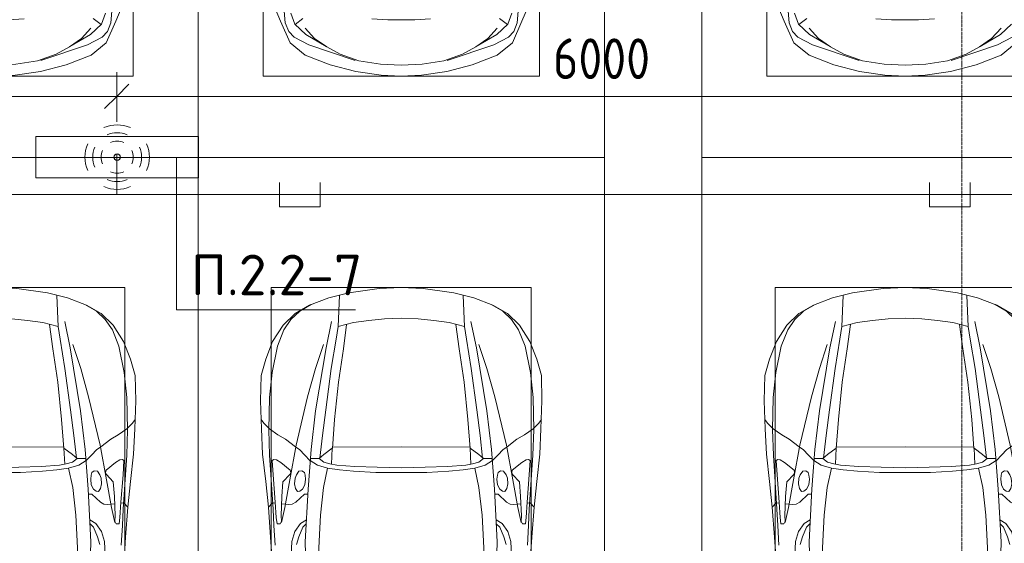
# Model space of a CAD drawing. Header units: millimetres. Extents: x -32229 to 288056, y -13689 to 125138.
# Tile 110 of 193: x -663 to 5396, y 101976 to 105197. Entities that reach past the tile are written whole.
import ezdxf

# ---------------------------------------------------------------- set-up
doc = ezdxf.new("R2010")
doc.units = ezdxf.units.MM
doc.linetypes.add('ADSK_Линия сетки', pattern=[25, 20, -2.5, 0, -2.5])
for name, color, linetype, lineweight in [('A-ANNO-DIMS', 7, 'Continuous', 9), ('A-ANNO-DIMS-200', 7, 'Continuous', 9), ('A-ANNO-NOTE', 7, 'Continuous', 18), ('A-DETL-GENF', 7, 'Continuous', 18), ('A-DETL-THIN', 7, 'Continuous', 9), ('C-PRKG', 7, 'Continuous', 18), ('G-ANNO-TEXT', 7, 'Continuous', 9), ('S-GRID', 7, 'Continuous', 9)]:
    doc.layers.add(name, color=color, linetype=linetype, lineweight=lineweight)
doc.layers.add('A-DETL', color=7, linetype='Continuous', lineweight=9, true_color=0x00a600)
doc.styles.add('GOST Common_3', font='GOST_Common.ttf', dxfattribs={"width": 0.9, "height": 250})
doc.styles.add('ISOCPEUR', font='isocpeur.ttf', dxfattribs={"height": 250})
doc.dimstyles.new('ГОСТ_2_5_мм2', dxfattribs={"dimscale": 304.8, "dimtxt": 251.428749, "dimasz": 0.492126, "dimexe": 0.492126, "dimexo": 0.656168, "dimgap": 0.098425, "dimtad": 1, "dimdec": 0, "dimdsep": 46, "dimtxsty": 'GOST Common_3', "dimblk1": 'OBLIQUE', "dimblk2": 'OBLIQUE', "dimsah": 1, "dimcen": 0.09, "dimazin": 2, "dimtfac": 1, "dimtdec": 4, "dimtix": 1, "dimtmove": 0, "dimatfit": 3, "dimfxl": 1, "dimtvp": 1, "dimtolj": 1, "dimtzin": 0, "dimarcsym": 2})

# ---------------------------------------------------------------- blocks, each defined once
blk = doc.blocks.new('АР_Машиноместо - 5300x2500_С-V40--02 ЭО')
at = {"layer": 'A-DETL-GENF', "color": 253, "lineweight": 13, "true_color": 0xaaaaaa}
for p, q in [((1126.4, 4794.1), (970.2, 4771.8)), ((1250, 4800), (1126.4, 4794.1)), ((1250, 4800), (1373.6, 4794.1)), ((1373.6, 4794.1), (1529.8, 4771.8)), ((812.7, 4729.4), (659.1, 4669.9)), ((970.2, 4771.8), (812.7, 4729.4)), ((1122.2, 4726.4), (988.2, 4706.7)), ((1250, 4731.7), (1122.2, 4726.4)), ((1250, 4731.7), (1377.8, 4726.4)), ((1377.8, 4726.4), (1511.8, 4706.7)), ((1529.8, 4771.8), (1687.3, 4729.4)), ((1687.3, 4729.4), (1840.9, 4669.9)), ((659.1, 4669.9), (565.9, 4595.1)), ((680.7, 4606.5), (967, 4703.6)), ((988.2, 4706.7), (873.9, 4665.1)), ((1511.8, 4706.7), (1626.1, 4665.1)), ((1819.3, 4606.5), (1533, 4703.6)), ((1840.9, 4669.9), (1934.1, 4595.1)), ((590.7, 4560.1), (680.7, 4606.5)), ((788.5, 4617.7), (661.8, 4543.1)), ((791.3, 4619.7), (717.1, 4568.9)), ((873.9, 4665.1), (791.3, 4619.7)), ((1626.1, 4665.1), (1708.7, 4619.7)), ((1708.7, 4619.7), (1782.9, 4568.9)), ((1711.5, 4617.7), (1838.2, 4543.1)), ((1909.3, 4560.1), (1819.3, 4606.5)), ((565.9, 4595.1), (507.1, 4462.6)), ((557.5, 4525.7), (590.7, 4560.1)), ((717.1, 4568.9), (659.6, 4505.3)), ((1782.9, 4568.9), (1840.4, 4505.3)), ((1942.5, 4525.7), (1909.3, 4560.1)), ((1934.1, 4595.1), (1992.9, 4462.6)), ((536.4, 4471.4), (557.5, 4525.7)), ((661.8, 4543.1), (594.6, 4479.3)), ((1838.2, 4543.1), (1905.4, 4479.3)), ((1963.6, 4471.4), (1942.5, 4525.7)), ((507.1, 4462.6), (419.6, 4254.2)), ((528.4, 4374.7), (536.4, 4471.4)), ((594.6, 4479.3), (569.5, 4413.1)), ((645, 4445.5), (597.3, 4481.4)), ((1069.6, 4447.3), (1167.1, 4453.2)), ((1167.1, 4453.2), (1250, 4453.9)), ((1332.9, 4453.2), (1250, 4453.9)), ((1430.4, 4447.3), (1332.9, 4453.2)), ((1855, 4445.5), (1902.7, 4481.4)), ((1905.4, 4479.3), (1930.5, 4413.1)), ((1971.6, 4374.7), (1963.6, 4471.4)), ((1992.9, 4462.6), (2080.4, 4254.2))]:
    blk.add_line(p, q, dxfattribs=at)
at = {"layer": 'C-PRKG', "color": 253, "lineweight": 13, "true_color": 0xaaaaaa}
for p, q in [((2500, 5300), (0, 5300)), ((0, 0), (0, 5300)), ((2500, 0), (2500, 5300)), ((400, 4800), (2100, 4800)), ((400, 500), (400, 4800)), ((2100, 500), (2100, 4800))]:
    blk.add_line(p, q, dxfattribs=at)
blk = doc.blocks.new('АР_Машиноместо - 5300x2500_С-V39--02 ЭО')
at = {"layer": 'A-DETL-GENF', "color": 253, "lineweight": 13, "true_color": 0xaaaaaa}
for p, q in [((507.1, -4462.6), (419.6, -4254.2)), ((528.4, -4374.7), (536.4, -4471.4)), ((594.6, -4479.3), (569.5, -4413.1)), ((565.9, -4595.1), (507.1, -4462.6)), ((536.4, -4471.4), (557.5, -4525.7)), ((661.8, -4543.1), (594.6, -4479.3)), ((645, -4445.5), (597.3, -4481.4)), ((1069.6, -4447.3), (1167.1, -4453.2)), ((1167.1, -4453.2), (1250, -4453.9)), ((1332.9, -4453.2), (1250, -4453.9)), ((1430.4, -4447.3), (1332.9, -4453.2)), ((1838.2, -4543.1), (1905.4, -4479.3)), ((557.5, -4525.7), (590.7, -4560.1)), ((717.1, -4568.9), (659.6, -4505.3)), ((788.5, -4617.7), (661.8, -4543.1)), ((1711.5, -4617.7), (1838.2, -4543.1)), ((1782.9, -4568.9), (1840.4, -4505.3)), ((659.1, -4669.9), (565.9, -4595.1)), ((590.7, -4560.1), (680.7, -4606.5)), ((791.3, -4619.7), (717.1, -4568.9)), ((1708.7, -4619.7), (1782.9, -4568.9)), ((1909.3, -4560.1), (1819.3, -4606.5)), ((1840.9, -4669.9), (1934.1, -4595.1)), ((680.7, -4606.5), (967, -4703.6)), ((873.9, -4665.1), (791.3, -4619.7)), ((988.2, -4706.7), (873.9, -4665.1)), ((1511.8, -4706.7), (1626.1, -4665.1)), ((1819.3, -4606.5), (1533, -4703.6)), ((1626.1, -4665.1), (1708.7, -4619.7)), ((812.7, -4729.4), (659.1, -4669.9)), ((1122.2, -4726.4), (988.2, -4706.7)), ((1377.8, -4726.4), (1511.8, -4706.7)), ((1687.3, -4729.4), (1840.9, -4669.9)), ((970.2, -4771.8), (812.7, -4729.4)), ((1126.4, -4794.1), (970.2, -4771.8)), ((1250, -4731.7), (1122.2, -4726.4)), ((1250, -4731.7), (1377.8, -4726.4)), ((1373.6, -4794.1), (1529.8, -4771.8)), ((1529.8, -4771.8), (1687.3, -4729.4)), ((1250, -4800), (1126.4, -4794.1)), ((1250, -4800), (1373.6, -4794.1))]:
    blk.add_line(p, q, dxfattribs=at)
at = {"layer": 'C-PRKG', "color": 253, "lineweight": 13, "true_color": 0xaaaaaa}
for p, q in [((0, 0), (0, -5300)), ((400, -500), (400, -4800)), ((400, -4800), (2100, -4800)), ((2500, -5300), (0, -5300))]:
    blk.add_line(p, q, dxfattribs=at)
blk = doc.blocks.new('АР_Машиноместо - 4900x2400_М__5300х2500_-2211001--02 ЭО')
at = {"layer": 'A-DETL-GENF', "color": 253, "lineweight": 13, "true_color": 0xaaaaaa}
for p, q in [((667.8, -2638.3), (659.3, -2936)), ((1832.2, -2638.3), (1840.7, -2936)), ((446, -2964.8), (456.1, -2818.3)), ((2054, -2964.8), (2043.9, -2818.3)), ((432.8, -3149.3), (446, -2964.8)), ((618.7, -2966.7), (604.4, -2919.4)), ((643.6, -3024.6), (618.7, -2966.7)), ((659.3, -2936), (676.4, -3260.1)), ((1840.7, -2936), (1823.6, -3260.1)), ((1856.4, -3024.6), (1881.3, -2966.7)), ((1881.3, -2966.7), (1895.6, -2919.4)), ((2067.2, -3149.3), (2054, -2964.8)), ((665.1, -3046.1), (643.6, -3024.6)), ((1834.9, -3046.1), (1856.4, -3024.6)), ((480.8, -3085), (474.8, -3179.9)), ((485.6, -3046.1), (480.8, -3085)), ((504.5, -3046.6), (485.6, -3046.1)), ((512.2, -3061.4), (504.5, -3046.6)), ((510.9, -3094.6), (512.2, -3061.4)), ((1987.8, -3061.4), (1995.5, -3046.6)), ((1989.1, -3094.6), (1987.8, -3061.4)), ((1995.5, -3046.6), (2014.4, -3046.1)), ((2014.4, -3046.1), (2019.2, -3085)), ((2019.2, -3085), (2025.2, -3179.9)), ((415.7, -3305.9), (432.8, -3149.3)), ((456.9, -3174.2), (432.9, -3148.3)), ((515.3, -3213.7), (510.9, -3094.6)), ((1984.7, -3213.7), (1989.1, -3094.6)), ((2043.1, -3174.2), (2067.1, -3148.3)), ((2084.3, -3305.9), (2067.1, -3148.3)), ((475.2, -3173.5), (456.9, -3174.2)), ((474.8, -3179.9), (462.2, -3347.3)), ((558.4, -3165.4), (513.6, -3168)), ((579.5, -3167.7), (558.4, -3165.4)), ((601.7, -3179.4), (579.5, -3167.7)), ((654.5, -3228.1), (601.7, -3179.4)), ((1845.5, -3228.1), (1898.3, -3179.4)), ((1898.3, -3179.4), (1920.5, -3167.7)), ((1920.5, -3167.7), (1941.6, -3165.4)), ((1941.6, -3165.4), (1986.4, -3168)), ((2024.8, -3173.5), (2043.1, -3174.2)), ((2025.2, -3179.9), (2037.8, -3347.3)), ((522.2, -3303.2), (515.3, -3213.7)), ((599.8, -3262.3), (593.6, -3292.5)), ((612.1, -3245.7), (599.8, -3262.3)), ((626.8, -3246.1), (612.1, -3245.7)), ((643.2, -3259.9), (626.8, -3246.1)), ((657.2, -3286.3), (643.2, -3259.9)), ((674.6, -3227.6), (654.5, -3228.1)), ((676.4, -3260.1), (695.7, -3502.8)), ((1823.6, -3260.1), (1804.3, -3502.8)), ((1825.4, -3227.6), (1845.5, -3228.1)), ((1842.8, -3286.3), (1856.8, -3259.9)), ((1856.8, -3259.9), (1873.2, -3246.1)), ((1873.2, -3246.1), (1887.9, -3245.7)), ((1887.9, -3245.7), (1900.2, -3262.3)), ((1900.2, -3262.3), (1906.4, -3292.5)), ((1977.8, -3303.2), (1984.7, -3213.7)), ((397.1, -3474.2), (415.7, -3305.9)), ((564.6, -3349.7), (522.2, -3303.2)), ((593.6, -3292.5), (597.1, -3327.4)), ((597.1, -3327.4), (605.2, -3346.8)), ((661.1, -3321.2), (657.2, -3286.3)), ((658.7, -3344.5), (661.1, -3321.2)), ((1838.9, -3321.2), (1842.8, -3286.3)), ((1841.3, -3344.5), (1838.9, -3321.2)), ((1902.9, -3327.4), (1894.8, -3346.8)), ((1906.4, -3292.5), (1902.9, -3327.4)), ((1935.4, -3349.7), (1977.8, -3303.2)), ((2102.9, -3474.2), (2084.3, -3305.9)), ((462.2, -3347.3), (456.6, -3434.5)), ((508, -3422.8), (566.8, -3375.1)), ((569.7, -3360.7), (564.6, -3349.7)), ((566.8, -3375.1), (569.7, -3360.7)), ((605.2, -3346.8), (620, -3369.3)), ((620, -3369.3), (638.7, -3372.5)), ((638.7, -3372.5), (654.1, -3360.7)), ((654.1, -3360.7), (658.7, -3344.5)), ((1250, -3391.3), (1102.5, -3394.3)), ((1250, -3391.3), (1397.5, -3394.3)), ((1845.9, -3360.7), (1841.3, -3344.5)), ((1861.3, -3372.5), (1845.9, -3360.7)), ((1880, -3369.3), (1861.3, -3372.5)), ((1894.8, -3346.8), (1880, -3369.3)), ((1930.3, -3360.7), (1935.4, -3349.7)), ((1933.2, -3375.1), (1930.3, -3360.7)), ((1992, -3422.8), (1933.2, -3375.1)), ((2037.8, -3347.3), (2043.4, -3434.5)), ((456.6, -3434.5), (466.2, -3441.1)), ((466.2, -3441.1), (481.5, -3439.1)), ((481.5, -3439.1), (508, -3422.8)), ((690.2, -3433.7), (654.7, -3470.4)), ((744.1, -3447.2), (691.3, -3447.2)), ((773, -3424.2), (744.1, -3447.2)), ((744.3, -3447), (773.2, -3472.4)), ((811.1, -3414.8), (773, -3424.2)), ((853.3, -3407.2), (811.1, -3414.8)), ((825.6, -3512.1), (821, -3413)), ((965.3, -3397.8), (853.3, -3407.2)), ((1102.5, -3394.3), (965.3, -3397.8)), ((1397.5, -3394.3), (1534.7, -3397.8)), ((1534.7, -3397.8), (1646.7, -3407.2)), ((1646.7, -3407.2), (1688.9, -3414.8)), ((1674.4, -3512.1), (1679, -3413)), ((1688.9, -3414.8), (1727, -3424.2)), ((1755.7, -3447), (1726.8, -3472.4)), ((1727, -3424.2), (1755.7, -3447)), ((1755.7, -3447.2), (1808.7, -3447.2)), ((1809.8, -3433.7), (1845.3, -3470.4)), ((2018.5, -3439.1), (1992, -3422.8)), ((2033.8, -3441.1), (2018.5, -3439.1)), ((2043.4, -3434.5), (2033.8, -3441.1)), ((390.2, -3630), (397.1, -3474.2)), ((624.9, -3501.2), (598.3, -3518.6)), ((654.7, -3470.4), (624.9, -3501.2)), ((773.2, -3472.4), (825.6, -3512.1)), ((840.1, -3687.8), (826.6, -3509.6)), ((1659.9, -3687.8), (1673.4, -3509.6)), ((1726.8, -3472.4), (1674.4, -3512.1)), ((1845.3, -3470.4), (1875.1, -3501.2)), ((1875.1, -3501.2), (1901.7, -3518.6)), ((2109.8, -3630), (2102.9, -3474.2)), ((537.9, -3567), (491.4, -3594.2)), ((598.3, -3518.6), (537.9, -3567)), ((1250, -3520.1), (827.2, -3517.2)), ((1250, -3520.1), (1672.8, -3517.2)), ((1901.7, -3518.6), (1962.1, -3567)), ((1962.1, -3567), (2008.6, -3594.2)), ((384, -3802.9), (390.2, -3630)), ((438.6, -3629.8), (403.8, -3665.5)), ((491.4, -3594.2), (438.6, -3629.8)), ((2008.6, -3594.2), (2061.4, -3629.8)), ((2061.4, -3629.8), (2096.2, -3665.5)), ((2116, -3802.9), (2109.8, -3630)), ((403.8, -3665.5), (388.1, -3688.4)), ((863.9, -3917.5), (840.1, -3687.8)), ((1636.1, -3917.5), (1659.9, -3687.8)), ((2096.2, -3665.5), (2111.9, -3688.4)), ((387.4, -3958.4), (384, -3802.9)), ((2112.6, -3958.4), (2116, -3802.9)), ((893.6, -4121.6), (863.9, -3917.5)), ((1606.4, -4121.6), (1636.1, -3917.5)), ((416.4, -4059.2), (387.4, -3958.4)), ((2083.6, -4059.2), (2112.6, -3958.4)), ((458.6, -4167), (416.4, -4059.2)), ((2041.4, -4167), (2083.6, -4059.2)), ((522.5, -4267.9), (458.6, -4167)), ((914, -4272.5), (893.6, -4121.6)), ((1586, -4272.5), (1606.4, -4121.6)), ((1977.5, -4267.9), (2041.4, -4167)), ((596.3, -4340.6), (522.5, -4267.9)), ((955.5, -4283.9), (861, -4259.4)), ((861.2, -4260.3), (869.3, -4451.1)), ((1050.4, -4297.3), (955.5, -4283.9)), ((1146, -4306.7), (1050.4, -4297.3)), ((1354, -4306.7), (1449.6, -4297.3)), ((1449.6, -4297.3), (1544.5, -4283.9)), ((1544.5, -4283.9), (1639, -4259.4)), ((1638.8, -4260.3), (1630.7, -4451.1)), ((1903.7, -4340.6), (1977.5, -4267.9)), ((686, -4391.6), (596.3, -4340.6)), ((1250, -4312), (1146, -4306.7)), ((1250, -4312), (1354, -4306.7)), ((1814, -4391.6), (1903.7, -4340.6)), ((804.4, -4436.7), (686, -4391.6)), ((1695.6, -4436.7), (1814, -4391.6)), ((927, -4466.6), (804.4, -4436.7)), ((1114.6, -4493), (927, -4466.6)), ((1385.4, -4493), (1573, -4466.6)), ((1573, -4466.6), (1695.6, -4436.7)), ((1250, -4500), (1114.6, -4493)), ((1250, -4500), (1385.4, -4493))]:
    blk.add_line(p, q, dxfattribs=at)
at = {"layer": 'A-DETL-GENF', "color": 254, "lineweight": 13, "true_color": 0xd4d4d4}
for p, q in [((737.8, -2818.3), (752.8, -3099)), ((1762.2, -2818.3), (1747.2, -3099)), ((571.6, -2853.3), (575.7, -2937.4)), ((1928.4, -2853.3), (1924.3, -2937.4)), ((466.3, -3036.3), (473.9, -2913.7)), ((575.7, -2937.4), (595.2, -2997.9)), ((1924.3, -2937.4), (1904.8, -2997.9)), ((2033.7, -3036.3), (2026.1, -2913.7)), ((595.2, -2997.9), (629, -3048.1)), ((1904.8, -2997.9), (1871, -3048.1)), ((462, -3136.6), (466.3, -3036.3)), ((512.5, -3053.2), (532.7, -3145.9)), ((629, -3048.1), (666.7, -3069.7)), ((1871, -3048.1), (1833.3, -3069.7)), ((1987.5, -3053.2), (1967.3, -3145.9)), ((2038, -3136.6), (2033.7, -3036.3)), ((439.5, -3468.5), (462, -3136.6)), ((532.7, -3145.9), (564, -3316.2)), ((752.8, -3099), (771.7, -3268.5)), ((1747.2, -3099), (1728.3, -3268.5)), ((1967.3, -3145.9), (1936, -3316.2)), ((2060.5, -3468.5), (2038, -3136.6)), ((771.7, -3268.5), (797.1, -3388.2)), ((1728.3, -3268.5), (1702.9, -3388.2)), ((564, -3316.2), (602.3, -3530.2)), ((1936, -3316.2), (1897.7, -3530.2)), ((797.1, -3388.2), (734.6, -3405.8)), ((870, -3377.1), (797.1, -3388.2)), ((957.1, -3368.9), (870, -3377.1)), ((1093.5, -3360.7), (957.1, -3368.9)), ((1250, -3360.7), (1093.5, -3360.7)), ((1250, -3360.7), (1406.5, -3360.7)), ((1406.5, -3360.7), (1542.9, -3368.9)), ((1542.9, -3368.9), (1630, -3377.1)), ((1630, -3377.1), (1702.9, -3388.2)), ((1702.9, -3388.2), (1765.4, -3405.8)), ((734.6, -3405.8), (688.5, -3435.5)), ((749.1, -3450.8), (765.5, -3589.1)), ((1750.9, -3450.8), (1734.5, -3589.1)), ((1765.4, -3405.8), (1811.5, -3435.5)), ((434.2, -3623.7), (439.5, -3468.5)), ((695.7, -3502.8), (723.2, -3741.5)), ((1804.3, -3502.8), (1776.8, -3741.5)), ((2065.8, -3623.7), (2060.5, -3468.5)), ((602.3, -3530.2), (673.6, -3827.1)), ((1897.7, -3530.2), (1826.4, -3827.1)), ((438.6, -3823.4), (434.2, -3623.7)), ((765.5, -3589.1), (785.7, -3746.6)), ((1734.5, -3589.1), (1714.3, -3746.6)), ((2061.4, -3823.4), (2065.8, -3623.7)), ((723.2, -3741.5), (786.9, -4128.3)), ((785.7, -3746.6), (819.4, -4000.8)), ((1714.3, -3746.6), (1680.6, -4000.8)), ((1776.8, -3741.5), (1713.1, -4128.3)), ((454.7, -3976.8), (438.6, -3823.4)), ((673.6, -3827.1), (722.7, -4001.8)), ((1826.4, -3827.1), (1777.3, -4001.8)), ((2045.3, -3976.8), (2061.4, -3823.4)), ((488.6, -4138.1), (454.7, -3976.8)), ((2011.4, -4138.1), (2045.3, -3976.8)), ((722.7, -4001.8), (771.7, -4149.8)), ((819.4, -4000.8), (849, -4182.8)), ((1680.6, -4000.8), (1651, -4182.8)), ((1777.3, -4001.8), (1728.3, -4149.8)), ((527.8, -4239.8), (488.6, -4138.1)), ((786.9, -4128.3), (821.1, -4289.8)), ((1713.1, -4128.3), (1678.9, -4289.8)), ((1972.2, -4239.8), (2011.4, -4138.1)), ((571.5, -4303.1), (527.8, -4239.8)), ((849, -4182.8), (861.2, -4260.3)), ((1651, -4182.8), (1638.8, -4260.3)), ((1928.5, -4303.1), (1972.2, -4239.8)), ((625, -4354.8), (571.5, -4303.1)), ((696.3, -4395.8), (625, -4354.8)), ((1803.7, -4395.8), (1875, -4354.8)), ((1875, -4354.8), (1928.5, -4303.1))]:
    blk.add_line(p, q, dxfattribs=at)
at = {"layer": 'C-PRKG', "color": 253, "lineweight": 13, "true_color": 0xaaaaaa}
for p, q in [((0, 0), (0, -5300)), ((2500, 0), (2500, -5300)), ((450, -800), (450, -4500)), ((2050, -800), (2050, -4500)), ((450, -4500), (2050, -4500)), ((2500, -5300), (0, -5300))]:
    blk.add_line(p, q, dxfattribs=at)
blk = doc.blocks.new('АР_Машиноместо - 4900x2400_М__5300х2500_-V41--02 ЭО')
at = {"layer": 'A-DETL-GENF', "color": 253, "lineweight": 13, "true_color": 0xaaaaaa}
for p, q in [((1114.6, 4493), (927, 4466.6)), ((1250, 4500), (1114.6, 4493)), ((1250, 4500), (1385.4, 4493)), ((1385.4, 4493), (1573, 4466.6)), ((804.4, 4436.7), (686, 4391.6)), ((927, 4466.6), (804.4, 4436.7)), ((861.2, 4260.3), (869.3, 4451.1)), ((1573, 4466.6), (1695.6, 4436.7)), ((1638.8, 4260.3), (1630.7, 4451.1)), ((1695.6, 4436.7), (1814, 4391.6)), ((686, 4391.6), (596.3, 4340.6)), ((1814, 4391.6), (1903.7, 4340.6)), ((596.3, 4340.6), (522.5, 4267.9)), ((1146, 4306.7), (1050.4, 4297.3)), ((1250, 4312), (1146, 4306.7)), ((1250, 4312), (1354, 4306.7)), ((1354, 4306.7), (1449.6, 4297.3)), ((1903.7, 4340.6), (1977.5, 4267.9)), ((522.5, 4267.9), (458.6, 4167)), ((955.5, 4283.9), (861, 4259.4)), ((914, 4272.5), (893.6, 4121.6)), ((1050.4, 4297.3), (955.5, 4283.9)), ((1449.6, 4297.3), (1544.5, 4283.9)), ((1544.5, 4283.9), (1639, 4259.4)), ((1586, 4272.5), (1606.4, 4121.6)), ((1977.5, 4267.9), (2041.4, 4167)), ((458.6, 4167), (416.4, 4059.2)), ((893.6, 4121.6), (863.9, 3917.5)), ((1606.4, 4121.6), (1636.1, 3917.5)), ((2041.4, 4167), (2083.6, 4059.2)), ((416.4, 4059.2), (387.4, 3958.4)), ((2083.6, 4059.2), (2112.6, 3958.4)), ((387.4, 3958.4), (384, 3802.9)), ((2112.6, 3958.4), (2116, 3802.9)), ((863.9, 3917.5), (840.1, 3687.8)), ((1636.1, 3917.5), (1659.9, 3687.8)), ((384, 3802.9), (390.2, 3630)), ((2116, 3802.9), (2109.8, 3630)), ((403.8, 3665.5), (388.1, 3688.4)), ((438.6, 3629.8), (403.8, 3665.5)), ((840.1, 3687.8), (826.6, 3509.6)), ((1659.9, 3687.8), (1673.4, 3509.6)), ((2061.4, 3629.8), (2096.2, 3665.5)), ((2096.2, 3665.5), (2111.9, 3688.4)), ((390.2, 3630), (397.1, 3474.2)), ((491.4, 3594.2), (438.6, 3629.8)), ((537.9, 3567), (491.4, 3594.2)), ((1962.1, 3567), (2008.6, 3594.2)), ((2008.6, 3594.2), (2061.4, 3629.8)), ((2109.8, 3630), (2102.9, 3474.2)), ((598.3, 3518.6), (537.9, 3567)), ((624.9, 3501.2), (598.3, 3518.6)), ((1250, 3520.1), (827.2, 3517.2)), ((1250, 3520.1), (1672.8, 3517.2)), ((1875.1, 3501.2), (1901.7, 3518.6)), ((1901.7, 3518.6), (1962.1, 3567)), ((397.1, 3474.2), (415.7, 3305.9)), ((654.7, 3470.4), (624.9, 3501.2)), ((690.2, 3433.7), (654.7, 3470.4)), ((676.4, 3260.1), (695.7, 3502.8)), ((744.3, 3447), (773.2, 3472.4)), ((773.2, 3472.4), (825.6, 3512.1)), ((825.6, 3512.1), (821, 3413)), ((1674.4, 3512.1), (1679, 3413)), ((1726.8, 3472.4), (1674.4, 3512.1)), ((1755.7, 3447), (1726.8, 3472.4)), ((1823.6, 3260.1), (1804.3, 3502.8)), ((1809.8, 3433.7), (1845.3, 3470.4)), ((1845.3, 3470.4), (1875.1, 3501.2)), ((2102.9, 3474.2), (2084.3, 3305.9)), ((456.6, 3434.5), (466.2, 3441.1)), ((462.2, 3347.3), (456.6, 3434.5)), ((466.2, 3441.1), (481.5, 3439.1)), ((481.5, 3439.1), (508, 3422.8)), ((508, 3422.8), (566.8, 3375.1)), ((744.1, 3447.2), (691.3, 3447.2)), ((773, 3424.2), (744.1, 3447.2)), ((811.1, 3414.8), (773, 3424.2)), ((853.3, 3407.2), (811.1, 3414.8)), ((965.3, 3397.8), (853.3, 3407.2)), ((1102.5, 3394.3), (965.3, 3397.8)), ((1250, 3391.3), (1102.5, 3394.3)), ((1250, 3391.3), (1397.5, 3394.3)), ((1397.5, 3394.3), (1534.7, 3397.8)), ((1534.7, 3397.8), (1646.7, 3407.2)), ((1646.7, 3407.2), (1688.9, 3414.8)), ((1688.9, 3414.8), (1727, 3424.2)), ((1727, 3424.2), (1755.7, 3447)), ((1755.7, 3447.2), (1808.7, 3447.2)), ((1992, 3422.8), (1933.2, 3375.1)), ((2018.5, 3439.1), (1992, 3422.8)), ((2033.8, 3441.1), (2018.5, 3439.1)), ((2043.4, 3434.5), (2033.8, 3441.1)), ((2037.8, 3347.3), (2043.4, 3434.5)), ((474.8, 3179.9), (462.2, 3347.3)), ((564.6, 3349.7), (522.2, 3303.2)), ((569.7, 3360.7), (564.6, 3349.7)), ((566.8, 3375.1), (569.7, 3360.7)), ((597.1, 3327.4), (605.2, 3346.8)), ((605.2, 3346.8), (620, 3369.3)), ((620, 3369.3), (638.7, 3372.5)), ((638.7, 3372.5), (654.1, 3360.7)), ((654.1, 3360.7), (658.7, 3344.5)), ((658.7, 3344.5), (661.1, 3321.2)), ((1841.3, 3344.5), (1838.9, 3321.2)), ((1845.9, 3360.7), (1841.3, 3344.5)), ((1861.3, 3372.5), (1845.9, 3360.7)), ((1880, 3369.3), (1861.3, 3372.5)), ((1894.8, 3346.8), (1880, 3369.3)), ((1902.9, 3327.4), (1894.8, 3346.8)), ((1933.2, 3375.1), (1930.3, 3360.7)), ((1930.3, 3360.7), (1935.4, 3349.7)), ((1935.4, 3349.7), (1977.8, 3303.2)), ((2025.2, 3179.9), (2037.8, 3347.3)), ((415.7, 3305.9), (432.8, 3149.3)), ((522.2, 3303.2), (515.3, 3213.7)), ((593.6, 3292.5), (597.1, 3327.4)), ((599.8, 3262.3), (593.6, 3292.5)), ((657.2, 3286.3), (643.2, 3259.9)), ((661.1, 3321.2), (657.2, 3286.3)), ((1838.9, 3321.2), (1842.8, 3286.3)), ((1842.8, 3286.3), (1856.8, 3259.9)), ((1900.2, 3262.3), (1906.4, 3292.5)), ((1906.4, 3292.5), (1902.9, 3327.4)), ((1977.8, 3303.2), (1984.7, 3213.7)), ((2084.3, 3305.9), (2067.1, 3148.3)), ((515.3, 3213.7), (510.9, 3094.6)), ((612.1, 3245.7), (599.8, 3262.3)), ((654.5, 3228.1), (601.7, 3179.4)), ((626.8, 3246.1), (612.1, 3245.7)), ((643.2, 3259.9), (626.8, 3246.1)), ((674.6, 3227.6), (654.5, 3228.1)), ((659.3, 2936), (676.4, 3260.1)), ((1840.7, 2936), (1823.6, 3260.1)), ((1825.4, 3227.6), (1845.5, 3228.1)), ((1845.5, 3228.1), (1898.3, 3179.4)), ((1856.8, 3259.9), (1873.2, 3246.1)), ((1873.2, 3246.1), (1887.9, 3245.7)), ((1887.9, 3245.7), (1900.2, 3262.3)), ((1984.7, 3213.7), (1989.1, 3094.6)), ((456.9, 3174.2), (432.9, 3148.3)), ((475.2, 3173.5), (456.9, 3174.2)), ((480.8, 3085), (474.8, 3179.9)), ((558.4, 3165.4), (513.6, 3168)), ((579.5, 3167.7), (558.4, 3165.4)), ((601.7, 3179.4), (579.5, 3167.7)), ((1898.3, 3179.4), (1920.5, 3167.7)), ((1920.5, 3167.7), (1941.6, 3165.4)), ((1941.6, 3165.4), (1986.4, 3168)), ((2019.2, 3085), (2025.2, 3179.9)), ((2024.8, 3173.5), (2043.1, 3174.2)), ((2043.1, 3174.2), (2067.1, 3148.3)), ((432.8, 3149.3), (446, 2964.8)), ((510.9, 3094.6), (512.2, 3061.4)), ((1989.1, 3094.6), (1987.8, 3061.4)), ((2067.2, 3149.3), (2054, 2964.8)), ((485.6, 3046.1), (480.8, 3085)), ((504.5, 3046.6), (485.6, 3046.1)), ((512.2, 3061.4), (504.5, 3046.6)), ((665.1, 3046.1), (643.6, 3024.6)), ((1834.9, 3046.1), (1856.4, 3024.6)), ((1987.8, 3061.4), (1995.5, 3046.6)), ((1995.5, 3046.6), (2014.4, 3046.1)), ((2014.4, 3046.1), (2019.2, 3085)), ((643.6, 3024.6), (618.7, 2966.7)), ((1856.4, 3024.6), (1881.3, 2966.7)), ((446, 2964.8), (456.1, 2818.3)), ((618.7, 2966.7), (604.4, 2919.4)), ((667.8, 2638.3), (659.3, 2936)), ((1832.2, 2638.3), (1840.7, 2936)), ((1881.3, 2966.7), (1895.6, 2919.4)), ((2054, 2964.8), (2043.9, 2818.3))]:
    blk.add_line(p, q, dxfattribs=at)
at = {"layer": 'A-DETL-GENF', "color": 254, "lineweight": 13, "true_color": 0xd4d4d4}
for p, q in [((696.3, 4395.8), (625, 4354.8)), ((1803.7, 4395.8), (1875, 4354.8)), ((571.5, 4303.1), (527.8, 4239.8)), ((625, 4354.8), (571.5, 4303.1)), ((1875, 4354.8), (1928.5, 4303.1)), ((1928.5, 4303.1), (1972.2, 4239.8)), ((786.9, 4128.3), (821.1, 4289.8)), ((849, 4182.8), (861.2, 4260.3)), ((1651, 4182.8), (1638.8, 4260.3)), ((1713.1, 4128.3), (1678.9, 4289.8)), ((527.8, 4239.8), (488.6, 4138.1)), ((819.4, 4000.8), (849, 4182.8)), ((1680.6, 4000.8), (1651, 4182.8)), ((1972.2, 4239.8), (2011.4, 4138.1)), ((488.6, 4138.1), (454.7, 3976.8)), ((722.7, 4001.8), (771.7, 4149.8)), ((723.2, 3741.5), (786.9, 4128.3)), ((1776.8, 3741.5), (1713.1, 4128.3)), ((1777.3, 4001.8), (1728.3, 4149.8)), ((2011.4, 4138.1), (2045.3, 3976.8)), ((673.6, 3827.1), (722.7, 4001.8)), ((785.7, 3746.6), (819.4, 4000.8)), ((1714.3, 3746.6), (1680.6, 4000.8)), ((1826.4, 3827.1), (1777.3, 4001.8)), ((454.7, 3976.8), (438.6, 3823.4)), ((2045.3, 3976.8), (2061.4, 3823.4)), ((438.6, 3823.4), (434.2, 3623.7)), ((602.3, 3530.2), (673.6, 3827.1)), ((1897.7, 3530.2), (1826.4, 3827.1)), ((2061.4, 3823.4), (2065.8, 3623.7)), ((695.7, 3502.8), (723.2, 3741.5)), ((765.5, 3589.1), (785.7, 3746.6)), ((1734.5, 3589.1), (1714.3, 3746.6)), ((1804.3, 3502.8), (1776.8, 3741.5)), ((434.2, 3623.7), (439.5, 3468.5)), ((749.1, 3450.8), (765.5, 3589.1)), ((1750.9, 3450.8), (1734.5, 3589.1)), ((2065.8, 3623.7), (2060.5, 3468.5)), ((564, 3316.2), (602.3, 3530.2)), ((1936, 3316.2), (1897.7, 3530.2)), ((439.5, 3468.5), (462, 3136.6)), ((2060.5, 3468.5), (2038, 3136.6)), ((734.6, 3405.8), (688.5, 3435.5)), ((797.1, 3388.2), (734.6, 3405.8)), ((1702.9, 3388.2), (1765.4, 3405.8)), ((1765.4, 3405.8), (1811.5, 3435.5)), ((771.7, 3268.5), (797.1, 3388.2)), ((870, 3377.1), (797.1, 3388.2)), ((957.1, 3368.9), (870, 3377.1)), ((1093.5, 3360.7), (957.1, 3368.9)), ((1250, 3360.7), (1093.5, 3360.7)), ((1250, 3360.7), (1406.5, 3360.7)), ((1406.5, 3360.7), (1542.9, 3368.9)), ((1542.9, 3368.9), (1630, 3377.1)), ((1630, 3377.1), (1702.9, 3388.2)), ((1728.3, 3268.5), (1702.9, 3388.2)), ((532.7, 3145.9), (564, 3316.2)), ((1967.3, 3145.9), (1936, 3316.2)), ((752.8, 3099), (771.7, 3268.5)), ((1747.2, 3099), (1728.3, 3268.5)), ((462, 3136.6), (466.3, 3036.3)), ((512.5, 3053.2), (532.7, 3145.9)), ((737.8, 2818.3), (752.8, 3099)), ((1762.2, 2818.3), (1747.2, 3099)), ((1987.5, 3053.2), (1967.3, 3145.9)), ((2038, 3136.6), (2033.7, 3036.3)), ((466.3, 3036.3), (473.9, 2913.7)), ((595.2, 2997.9), (629, 3048.1)), ((629, 3048.1), (666.7, 3069.7)), ((1871, 3048.1), (1833.3, 3069.7)), ((1904.8, 2997.9), (1871, 3048.1)), ((2033.7, 3036.3), (2026.1, 2913.7)), ((575.7, 2937.4), (595.2, 2997.9)), ((1924.3, 2937.4), (1904.8, 2997.9)), ((571.6, 2853.3), (575.7, 2937.4)), ((1928.4, 2853.3), (1924.3, 2937.4))]:
    blk.add_line(p, q, dxfattribs=at)
at = {"layer": 'C-PRKG', "color": 253, "lineweight": 13, "true_color": 0xaaaaaa}
for p, q in [((2500, 5300), (0, 5300)), ((0, 0), (0, 5300)), ((2500, 0), (2500, 5300)), ((450, 4500), (2050, 4500)), ((450, 800), (450, 4500)), ((2050, 800), (2050, 4500))]:
    blk.add_line(p, q, dxfattribs=at)
blk = doc.blocks.new('Наметкина 10_РД_АР_П_rvt-1--02 ЭО')
at = {"layer": 'C-PRKG', "color": 253, "lineweight": 13, "true_color": 0xaaaaaa, "rotation": 180}
for name, p in [('АР_Машиноместо - 5300x2500_С-V40--02 ЭО', (435.3, 109650)), ('АР_Машиноместо - 5300x2500_С-V40--02 ЭО', (2935.3, 109650)), ('АР_Машиноместо - 4900x2400_М__5300х2500_-2211001--02 ЭО', (2935.3, 99050))]:
    blk.add_blockref(name, p, dxfattribs=at)
at = {"layer": 'C-PRKG', "color": 253, "lineweight": 13, "true_color": 0xaaaaaa}
for name, p in [('АР_Машиноместо - 5300x2500_С-V39--02 ЭО', (3535.3, 109650)), ('АР_Машиноместо - 4900x2400_М__5300х2500_-V41--02 ЭО', (-2064.7, 99050)), ('АР_Машиноместо - 4900x2400_М__5300х2500_-V41--02 ЭО', (3535.3, 99050))]:
    blk.add_blockref(name, p, dxfattribs=at)
blk = doc.blocks.new('DIMBLOCK139--02 ЭО')
at = {"layer": 'A-ANNO-DIMS-200'}
for p, q in [((-6065, 104568), (-6065, 104875.5)), ((-65.1, 104568.6), (-65.1, 104875.5)), ((-6065, 104725.5), (-5990, 104800.5)), ((-65.1, 104725.5), (9.9, 104800.5)), ((-6065, 104725.5), (-6140, 104650.5)), ((-6065, 104725.5), (-65.1, 104725.5)), ((-6065, 104725.5), (-6065, 104568)), ((-65.1, 104725.5), (-140.1, 104650.5)), ((-65.1, 104725.5), (-65.1, 104568.6))]:
    blk.add_line(p, q, dxfattribs=at)
at = {"layer": 'A-ANNO-DIMS-200', "color": 0, "insert": (-3380.4, 105082.2), "char_height": 250, "width": 756.843, "attachment_point": 1, "line_spacing_factor": 1.022761, "style": 'GOST Common_3'}
blk.add_mtext('6000', dxfattribs=at)
blk = doc.blocks.new('_Oblique')
at = {"color": 0, "linetype": 'ByBlock', "lineweight": -2}
blk.add_line((-0.5, -0.5), (0.5, 0.5), dxfattribs=at)
blk = doc.blocks.new('DIMBLOCK140--02 ЭО')
at = {"layer": 'A-ANNO-DIMS-200'}
for p, q in [((-65.1, 104568.6), (-65.1, 104875.5)), ((5935.3, 104569.4), (5935.3, 104875.5)), ((-65.1, 104725.5), (9.9, 104800.5)), ((5935.3, 104725.5), (6010.3, 104800.5)), ((-65.1, 104725.5), (-140.1, 104650.5)), ((-65.1, 104725.5), (5935.3, 104725.5)), ((-65.1, 104725.5), (-65.1, 104568.6)), ((5935.3, 104725.5), (5860.3, 104650.5)), ((5935.3, 104725.5), (5935.3, 104569.4))]:
    blk.add_line(p, q, dxfattribs=at)
at = {"layer": 'A-ANNO-DIMS-200', "color": 0, "insert": (2619.7, 105082.2), "char_height": 250, "width": 756.843, "attachment_point": 1, "line_spacing_factor": 1.022761, "style": 'GOST Common_3'}
blk.add_mtext('6000', dxfattribs=at)

msp = doc.modelspace()

# ---------------------------------------------------------------- linework, layer by layer
at = {"layer": 'A-ANNO-NOTE', "color": 5, "lineweight": 9, "true_color": 0x0000ff}
for p, q in [((-562.9, 104478.1), (437.1, 104478.1)), ((-562.9, 104225.4), (-562.9, 104478.1)), ((437.1, 104478.1), (437.1, 104225.4)), ((437.1, 104225.4), (-562.9, 104225.4))]:
    msp.add_line(p, q, dxfattribs=at)
for centre in [(-63.8, 104351.6), (-62.9, 104352.5), (-62.9, 104350.8), (-62, 104351.6)]:
    msp.add_circle(centre, 20, dxfattribs=at)
for centre, radius, start, end in [((-62.9, 104350.8), 199.6, 66, 114), ((-62.9, 104350.8), 151.5, 66, 114), ((-62, 104351.6), 199.6, 156, 204), ((-62, 104351.6), 151.5, 156, 204), ((-62, 104351.6), 99.8, 156, 204), ((-62.9, 104350.8), 99.8, 66, 114), ((-63.8, 104351.6), 99.8, 336, 24), ((-63.8, 104351.6), 151.5, 336, 24), ((-63.8, 104351.6), 199.6, 336, 24), ((-62.9, 104352.5), 151.5, 246, 294), ((-62.9, 104352.5), 99.8, 246, 294), ((-62.9, 104352.5), 199.6, 246, 294)]:
    msp.add_arc(centre, radius, start, end, dxfattribs=at)
at = {"layer": 'A-DETL', "color": 5, "true_color": 0x0000ff}
for p, q in [((-65.1, 104368.6), (-65.1, 104121.2)), ((935.6, 104196.2), (935.6, 104046.2)), ((1185.6, 104046.2), (1185.6, 104196.2)), ((4935.6, 104196.2), (4935.6, 104046.2)), ((5185.6, 104046.2), (5185.6, 104196.2)), ((9805.3, 104121.2), (-18064.9, 104121.2)), ((935.6, 104046.2), (1185.6, 104046.2)), ((4935.6, 104046.2), (5185.6, 104046.2))]:
    msp.add_line(p, q, dxfattribs=at)
at = {"layer": 'A-DETL-THIN'}
for p, q in [((302.8, 104351.8), (302.8, 103411.8)), ((302.8, 103411.8), (1402.8, 103411.8))]:
    msp.add_line(p, q, dxfattribs=at)
at = {"layer": 'S-GRID', "color": 253, "linetype": 'ADSK_Линия сетки', "true_color": 0xaaaaaa}
msp.add_line((5135.3, -12088.9), (5135.3, 125138.4), dxfattribs=at)

# ---------------------------------------------------------------- block references
at = {"lineweight": 5}
msp.add_blockref('Наметкина 10_РД_АР_П_rvt-1--02 ЭО', (0, 0), dxfattribs=at)

# ---------------------------------------------------------------- texts
at = {"layer": 'G-ANNO-TEXT', "insert": (390.5, 103752.2), "char_height": 250, "width": 1068.58, "attachment_point": 1, "line_spacing_factor": 1.139951, "style": 'ISOCPEUR'}
msp.add_mtext('\\pt600,1200,1800,2400,3000,3600,4200,4800,5400,6000,6600,7200,7800,8400,9000,9600,10200,10800,11400,12000,12600,13200,13800,14400,15000,15600,16200,16800,17400,18000,18600,19200;П.2.2-7', dxfattribs=at)

# ---------------------------------------------------------------- dimensions: what is measured, and where the dimension line sits
at = {"layer": 'A-ANNO-DIMS'}
for base, p1, p2, override, picture, middle in [((-65.1, 104725.5), (-6065, 104368), (-65.1, 104368.6), {"dimpost": '<>', "dimfxl": 5999.857682}, 'DIMBLOCK139--02 ЭО', (-3065, 104880.5)), ((5935.3, 104725.5), (-65.1, 104368.6), (5935.3, 104369.4), {"dimpost": '<>', "dimfxl": 6000.374621}, 'DIMBLOCK140--02 ЭО', (2935.1, 104880.5))]:
    dim = msp.add_linear_dim(base=base, p1=p1, p2=p2, dimstyle='ГОСТ_2_5_мм2', override=override, dxfattribs=at)
    dim.commit()
    dim.dimension.update_dxf_attribs({"geometry": picture, "text_midpoint": middle})

doc.saveas('drawing.dxf')
